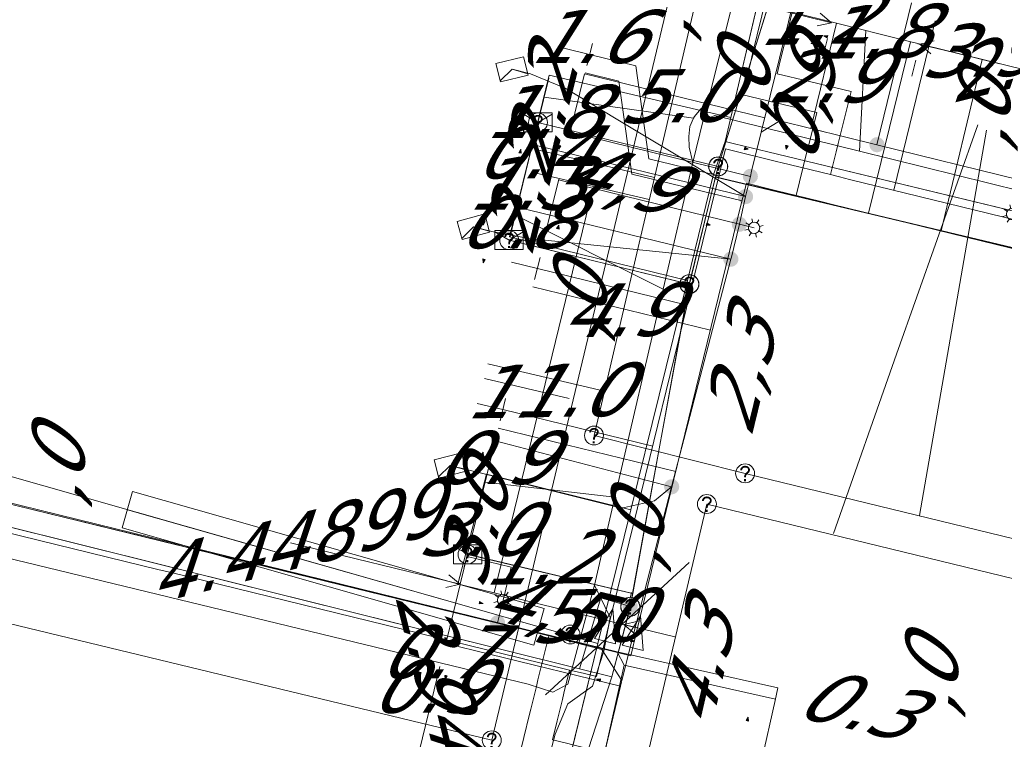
# Model space of a CAD drawing. Header units: metres. Extents: x 124576 to 133557, y 395865 to 402386.
# Tile 62 of 256: x 126154 to 126180, y 398089 to 398108. Entities that reach past the tile are written whole.
import ezdxf
from ezdxf.enums import TextEntityAlignment as Align

# ---------------------------------------------------------------- set-up
doc = ezdxf.new("R2010")
doc.units = ezdxf.units.M
doc.header["$MEASUREMENT"] = 0
for name, color, linetype, lineweight, true_color in [('LG_Datatransport', 3, 'Continuous', 13, 0x00ff00), ('LG_Datatransport_KPN_BV', 3, 'Continuous', 13, 0x00ff00), ('LG_Datatransport_Reggefiber_Operator_BV', 3, 'Continuous', 13, 0x00ff00), ('LG_Datatransport_Ziggo_BV', 3, 'Continuous', 13, 0x00ff00), ('LG_Laag_Spanning_Enexis_Netbeheer_BV', 7, 'Continuous', 13, 0x960000), ('LG_Midden_Spanning_Enexis_Netbeheer_BV', 7, 'Continuous', 13, 0xd20000), ('LG_Riool_Vrij_Verval_Gemeente_Tilburg_Ruimtelijke_Uitvoering', 7, 'Continuous', 13, 0xca00a0), ('LG_unet-4_Brabant_Water', 5, 'Continuous', 13, 0x0000ff), ('LG_warmte', 7, 'Continuous', 13, 0x008080), ('LG_warmte_Ennatuurlijk_BV', 7, 'Continuous', 13, 0x008080), ('MV_Datatransport_lijn', 3, 'Continuous', 0, 0x00ff00), ('MV_warmte_lijn', 7, 'Continuous', 0, 0x008080)]:
    doc.layers.add(name, color=color, linetype=linetype, lineweight=lineweight, true_color=true_color)
for name, color, linetype, lineweight in [('LG_Datatransport_P_KPN_BV', 7, 'Continuous', 0), ('LG_Datatransport_P_Reggefiber_Operator_BV', 7, 'Continuous', 0), ('LG_Datatransport_P_Ziggo_BV', 7, 'Continuous', 0), ('LG_Laag_Spanning_P_Enexis_Netbeheer_BV', 7, 'Continuous', 0), ('LG_Riool_Vrij_Verval_P_Gemeente_Tilburg_Ruimtelijke_Uitvoering', 7, 'Continuous', 0), ('MV_Datatransport', 7, 'Continuous', 0), ('MV_Laag_Spanning', 7, 'Continuous', 0), ('MV_Laag_Spanning_lijn', 7, 'Continuous', 0), ('MV_Laag_Spanning_pijl', 7, 'Continuous', 0), ('MV_Midden_Spanning', 7, 'Continuous', 0), ('MV_Midden_Spanning_lijn', 7, 'Continuous', 0), ('MV_Midden_Spanning_pijl', 7, 'Continuous', 0), ('MV_unet-4', 7, 'Continuous', 0), ('MV_warmte', 7, 'Continuous', 0)]:
    doc.layers.add(name, color=color, linetype=linetype, lineweight=lineweight)
doc.styles.add('Klic_Annotatie', font='verdanai.ttf', dxfattribs={"oblique": 20, "height": 1.4})

# ---------------------------------------------------------------- blocks, each defined once
blk = doc.blocks.new('Onbekend_5')
at = {"layer": 'LG_Datatransport_P_Ziggo_BV'}
blk.add_hatch(color=256, dxfattribs=at).paths.add_polyline_path([(-0.25, -1.07, -0.262633), (0.23, 0.15), (0.59, 0.47, 0.379827), (0.7, 1.26), (0.69, 1.26, 0.228508), (-0.03, 1.53), (-0.03, 1.52, 0.459053), (-0.82, 0.79), (-1.29, 0.85, -0.414214), (-0.08, 2, -0.243799), (1.09, 1.52, -0.379827), (0.9, 0.11), (0.54, -0.2, 0.262633), (0.23, -1.08), (-0.17, -1.07)])
blk.add_circle((0, 0), 2.5, dxfattribs=at)
at = {"layer": 'LG_Datatransport_P_Ziggo_BV', "extrusion": (0, 0, -1)}
blk.add_solid([(0.34, -2.06), (-0.21, -2.06), (0.34, -1.51), (-0.21, -1.51)], dxfattribs=at)
blk = doc.blocks.new('Onbekend_11')
at = {"layer": 'LG_Datatransport_P_Reggefiber_Operator_BV'}
blk.add_hatch(color=256, dxfattribs=at).paths.add_polyline_path([(-0.25, -1.07, -0.262633), (0.23, 0.15), (0.59, 0.47, 0.379827), (0.7, 1.26), (0.69, 1.26, 0.228508), (-0.03, 1.53), (-0.03, 1.52, 0.459053), (-0.82, 0.79), (-1.29, 0.85, -0.414214), (-0.08, 2, -0.243799), (1.09, 1.52, -0.379827), (0.9, 0.11), (0.54, -0.2, 0.262633), (0.23, -1.08), (-0.17, -1.07)])
blk.add_circle((0, 0), 2.5, dxfattribs=at)
at = {"layer": 'LG_Datatransport_P_Reggefiber_Operator_BV', "extrusion": (0, 0, -1)}
blk.add_solid([(0.34, -2.06), (-0.21, -2.06), (0.34, -1.51), (-0.21, -1.51)], dxfattribs=at)
blk = doc.blocks.new('Mof')
at = {"layer": 'LG_Laag_Spanning_P_Enexis_Netbeheer_BV'}
h = blk.add_hatch(color=256, dxfattribs=at)
edge = h.paths.add_edge_path()
edge.add_arc((0, 0), 2, 0, 360)
blk = doc.blocks.new('DeliveryPoint')
at = {"layer": 'LG_Laag_Spanning_P_Enexis_Netbeheer_BV', "flags": 128}
blk.add_lwpolyline([(-3.75, -2.5), (3.75, -2.5), (3.75, 2.5), (-3.75, 2.5), (-3.75, -2.5)], close=True, dxfattribs=at)
blk.add_lwpolyline([(-3.75, 2.5), (-3.75, 2.16), (0, 0), (3.75, 2.16)], dxfattribs=at)
blk = doc.blocks.new('Streetlight')
at = {"layer": 'LG_Laag_Spanning_P_Enexis_Netbeheer_BV'}
for p, q in [((-1.77, 1.77), (-1.06, 1.06)), ((0, 2.5), (0, 1.5)), ((1.77, 1.77), (1.06, 1.06)), ((-1.06, -1.06), (-1.77, -1.77)), ((0, -1.5), (0, -2.5)), ((1.06, -1.06), (1.77, -1.77))]:
    blk.add_line(p, q, dxfattribs=at)
at = {"layer": 'LG_Laag_Spanning_P_Enexis_Netbeheer_BV', "flags": 128}
for points in [[(-2.5, 0), (-1.5, 0)], [(1.5, 0), (2.5, 0)]]:
    blk.add_lwpolyline(points, dxfattribs=at)
at = {"layer": 'LG_Laag_Spanning_P_Enexis_Netbeheer_BV'}
blk.add_circle((0, 0), 1.5, dxfattribs=at)
blk = doc.blocks.new('m_pijl')
at = {"layer": 'MV_Laag_Spanning_pijl'}
blk.add_hatch(color=7, dxfattribs=at).paths.add_polyline_path([(-1, -0.33), (-1, 0), (-1, 0.33), (0, 0)])
at = {"layer": 'MV_Laag_Spanning_pijl', "flags": 128}
blk.add_lwpolyline([(-1, 0), (-1, 0.33), (0, 0), (-1, -0.33), (-1, 0)], close=True, dxfattribs=at)
blk = doc.blocks.new('m_pijl_1')
at = {"layer": 'MV_Midden_Spanning_pijl'}
blk.add_hatch(color=7, dxfattribs=at).paths.add_polyline_path([(-1, -0.33), (-1, 0), (-1, 0.33), (0, 0)])
at = {"layer": 'MV_Midden_Spanning_pijl', "flags": 128}
blk.add_lwpolyline([(-1, 0), (-1, 0.33), (0, 0), (-1, -0.33), (-1, 0)], close=True, dxfattribs=at)
blk = doc.blocks.new('Onbekend_2')
at = {"layer": 'LG_Riool_Vrij_Verval_P_Gemeente_Tilburg_Ruimtelijke_Uitvoering'}
blk.add_hatch(color=256, dxfattribs=at).paths.add_polyline_path([(-0.25, -1.07, -0.262633), (0.23, 0.15), (0.59, 0.47, 0.379827), (0.7, 1.26), (0.69, 1.26, 0.228508), (-0.03, 1.53), (-0.03, 1.52, 0.459053), (-0.82, 0.79), (-1.29, 0.85, -0.414214), (-0.08, 2, -0.243799), (1.09, 1.52, -0.379827), (0.9, 0.11), (0.54, -0.2, 0.262633), (0.23, -1.08), (-0.17, -1.07)])
blk.add_circle((0, 0), 2.5, dxfattribs=at)
at = {"layer": 'LG_Riool_Vrij_Verval_P_Gemeente_Tilburg_Ruimtelijke_Uitvoering', "extrusion": (0, 0, -1)}
blk.add_solid([(0.34, -2.06), (-0.21, -2.06), (0.34, -1.51), (-0.21, -1.51)], dxfattribs=at)
blk = doc.blocks.new('Onbekend_3')
at = {"layer": 'LG_Datatransport_P_KPN_BV'}
blk.add_hatch(color=256, dxfattribs=at).paths.add_polyline_path([(-0.25, -1.07, -0.262633), (0.23, 0.15), (0.59, 0.47, 0.379827), (0.7, 1.26), (0.69, 1.26, 0.228508), (-0.03, 1.53), (-0.03, 1.52, 0.459053), (-0.82, 0.79), (-1.29, 0.85, -0.414214), (-0.08, 2, -0.243799), (1.09, 1.52, -0.379827), (0.9, 0.11), (0.54, -0.2, 0.262633), (0.23, -1.08), (-0.17, -1.07)])
blk.add_circle((0, 0), 2.5, dxfattribs=at)
at = {"layer": 'LG_Datatransport_P_KPN_BV', "extrusion": (0, 0, -1)}
blk.add_solid([(0.34, -2.06), (-0.21, -2.06), (0.34, -1.51), (-0.21, -1.51)], dxfattribs=at)
blk = doc.blocks.new('Mof_2')
at = {"layer": 'LG_Datatransport_P_KPN_BV'}
h = blk.add_hatch(color=256, dxfattribs=at)
edge = h.paths.add_edge_path()
edge.add_arc((0, 0), 2, 0, 360)
blk = doc.blocks.new('PuntVanLevering_1')
at = {"layer": 'LG_Datatransport_P_KPN_BV', "flags": 128}
blk.add_lwpolyline([(-3.75, -2.5), (3.75, -2.5), (3.75, 2.5), (-3.75, 2.5), (-3.75, -2.5)], close=True, dxfattribs=at)
blk.add_lwpolyline([(-3.75, 2.5), (-3.75, 2.16), (0, 0), (3.75, 2.16)], dxfattribs=at)

msp = doc.modelspace()

# ---------------------------------------------------------------- linework, layer by layer
at = {"layer": 'LG_Datatransport', "flags": 128}
msp.add_lwpolyline([(126156.472, 398094.999), (126167.341, 398091.906), (126167.615, 398092.868), (126156.746, 398095.961), (126156.472, 398094.999)], dxfattribs=at)
at = {"layer": 'LG_Datatransport_KPN_BV'}
for p, q in [((126172.21, 398104.55), (126174.13, 398110.75)), ((126172.21, 398104.55), (126167.45, 398105.71)), ((126172.14, 398104.27), (126172.21, 398104.55)), ((126171.45, 398101.44), (126172.14, 398104.27)), ((126172.14, 398104.27), (126201.2, 398097.34)), ((126120.53, 398103.23), (126168.55, 398091.28)), ((126171.45, 398101.44), (126166.69, 398102.6)), ((126169.95, 398093.27), (126171.45, 398101.44)), ((126169.95, 398093.27), (126165.59, 398094.3)), ((126169.89, 398092.92), (126169.95, 398093.27)), ((126169.4, 398091.07), (126169.89, 398092.92)), ((126169.4, 398091.07), (126167.77, 398086.01)), ((126168.55, 398091.28), (126169.4, 398091.07))]:
    msp.add_line(p, q, dxfattribs=at)
at = {"layer": 'LG_Datatransport_KPN_BV', "flags": 128}
msp.add_lwpolyline([(126168.55, 398091.28), (126169.11, 398093.15), (126169.89, 398092.92)], dxfattribs=at)
at = {"layer": 'LG_Datatransport_Reggefiber_Operator_BV'}
for p, q in [((126172.206, 398104.547), (126174.131, 398110.752)), ((126178.096, 398102.847), (126179.175, 398107.376)), ((126167.443, 398105.712), (126172.206, 398104.547)), ((126172.137, 398104.266), (126172.206, 398104.547)), ((126171.446, 398101.439), (126172.137, 398104.266)), ((126172.137, 398104.266), (126178.096, 398102.847)), ((126178.096, 398102.847), (126179.263, 398102.569)), ((126166.7, 398102.6), (126171.446, 398101.439)), ((126179.263, 398102.569), (126181.509, 398102.033)), ((126169.951, 398093.269), (126171.446, 398101.439)), ((126165.591, 398094.304), (126169.951, 398093.269)), ((126169.886, 398092.916), (126169.951, 398093.269)), ((126169.397, 398091.065), (126169.886, 398092.916)), ((126167.765, 398086.015), (126169.397, 398091.065))]:
    msp.add_line(p, q, dxfattribs=at)
at = {"layer": 'LG_Datatransport_Reggefiber_Operator_BV', "flags": 128}
msp.add_lwpolyline([(126120.531, 398103.233), (126168.548, 398091.276), (126169.397, 398091.065)], dxfattribs=at)
at = {"layer": 'LG_Datatransport_Ziggo_BV'}
for p, q in [((126174.158, 398112.748), (126172.542, 398105.842)), ((126167.749, 398106.963), (126172.542, 398105.842)), ((126172.499, 398105.66), (126172.393, 398105.209)), ((126172.542, 398105.842), (126172.499, 398105.66)), ((126172.643, 398105.149), (126172.393, 398105.209)), ((126173.523, 398104.936), (126172.643, 398105.149)), ((126181.542, 398102.998), (126173.523, 398104.936)), ((126166.702, 398102.689), (126171.395, 398101.533)), ((126171.395, 398101.533), (126169.904, 398095.481)), ((126166.089, 398096.421), (126169.904, 398095.481)), ((126167.478, 398092.387), (126156.609, 398095.48)), ((126169.904, 398095.481), (126169.033, 398091.945)), ((126168.341, 398092.142), (126168.307, 398092.184)), ((126168.341, 398092.142), (126169.033, 398091.945)), ((126169.033, 398091.945), (126167.189, 398084.431))]:
    msp.add_line(p, q, dxfattribs=at)
at = {"layer": 'LG_Datatransport_Ziggo_BV', "flags": 128}
for points in [[(126168.307, 398092.184), (126168.341, 398092.142), (126153.065, 398096.488), (126143.413, 398098.425), (126121.095, 398103.755), (126136.778, 398168.45), (126247.83, 398141.3)], [(126129.082, 398136.759), (126127.803, 398131.497), (126126.52, 398126.225), (126125.248, 398120.994), (126123.965, 398115.714), (126122.722, 398110.534), (126121.456, 398105.258), (126121.095, 398103.755), (126143.413, 398098.425), (126153.065, 398096.488), (126168.341, 398092.142), (126168.307, 398092.184)], [(126172.276, 398125.45), (126176.832, 398124.336), (126176.713, 398123.664), (126175.092, 398116.741), (126174.158, 398112.748), (126172.542, 398105.842), (126172.499, 398105.66), (126172.393, 398105.209), (126172.079, 398104.308), (126171.395, 398101.533), (126169.904, 398095.481), (126169.033, 398091.945), (126168.341, 398092.142), (126168.307, 398092.184)], [(126170.411, 398117.836), (126175.092, 398116.741), (126174.158, 398112.748), (126172.542, 398105.842), (126172.499, 398105.66), (126172.393, 398105.209), (126172.079, 398104.308), (126171.395, 398101.533), (126169.904, 398095.481), (126169.033, 398091.945), (126168.341, 398092.142), (126168.307, 398092.184)], [(126169.436, 398113.853), (126174.158, 398112.748), (126172.542, 398105.842), (126172.499, 398105.66), (126172.393, 398105.209), (126172.079, 398104.308), (126171.395, 398101.533), (126169.904, 398095.481), (126169.033, 398091.945), (126168.341, 398092.142), (126168.307, 398092.184)], [(126167.749, 398106.963), (126172.542, 398105.842), (126172.499, 398105.66), (126172.393, 398105.209), (126172.079, 398104.308), (126171.395, 398101.533), (126169.904, 398095.481), (126169.033, 398091.945), (126168.341, 398092.142), (126168.307, 398092.184)], [(126206.823, 398097.78), (126206.62, 398096.938), (126199.039, 398098.771), (126195.15, 398099.711), (126187.18, 398101.636), (126181.542, 398102.998), (126173.523, 398104.936), (126172.643, 398105.149), (126172.393, 398105.209), (126172.079, 398104.308), (126171.395, 398101.533), (126169.904, 398095.481), (126169.033, 398091.945), (126168.341, 398092.142), (126168.307, 398092.184)], [(126211.097, 398096.735), (126210.896, 398095.905), (126206.62, 398096.938), (126199.039, 398098.771), (126195.15, 398099.711), (126187.18, 398101.636), (126181.542, 398102.998), (126173.523, 398104.936), (126172.643, 398105.149), (126172.393, 398105.209), (126172.079, 398104.308), (126171.395, 398101.533), (126169.904, 398095.481), (126169.033, 398091.945), (126168.341, 398092.142), (126168.307, 398092.184)], [(126187.396, 398102.53), (126187.18, 398101.636), (126181.542, 398102.998), (126173.523, 398104.936), (126172.643, 398105.149), (126172.393, 398105.209), (126172.079, 398104.308), (126171.395, 398101.533), (126169.904, 398095.481), (126169.033, 398091.945), (126168.341, 398092.142), (126168.307, 398092.184)], [(126210.896, 398095.905), (126206.62, 398096.938), (126199.039, 398098.771), (126195.15, 398099.711), (126187.18, 398101.636), (126181.542, 398102.998), (126173.523, 398104.936), (126172.643, 398105.149), (126172.393, 398105.209), (126172.079, 398104.308), (126171.395, 398101.533), (126169.904, 398095.481), (126169.033, 398091.945), (126168.341, 398092.142), (126168.307, 398092.184)], [(126210.896, 398095.905), (126206.62, 398096.938), (126199.039, 398098.771), (126195.15, 398099.711), (126187.18, 398101.636), (126181.542, 398102.998), (126173.523, 398104.936), (126172.643, 398105.149), (126172.393, 398105.209), (126172.079, 398104.308), (126171.395, 398101.533), (126169.904, 398095.481), (126169.033, 398091.945), (126168.341, 398092.142), (126168.307, 398092.184)], [(126181.762, 398103.907), (126181.542, 398102.998), (126173.523, 398104.936), (126172.643, 398105.149), (126172.393, 398105.209), (126172.079, 398104.308), (126171.395, 398101.533), (126169.904, 398095.481), (126169.033, 398091.945), (126168.341, 398092.142), (126168.307, 398092.184)], [(126218.48, 398094.93), (126217.39, 398090.601), (126213.371, 398091.613), (126213.198, 398091.656), (126213.251, 398091.907), (126213.92, 398095.056), (126213.944, 398095.169), (126213.776, 398095.209), (126210.896, 398095.905), (126206.62, 398096.938), (126199.039, 398098.771), (126195.15, 398099.711), (126187.18, 398101.636), (126181.542, 398102.998), (126173.523, 398104.936), (126172.643, 398105.149), (126172.393, 398105.209), (126172.079, 398104.308), (126171.395, 398101.533), (126169.904, 398095.481), (126169.033, 398091.945), (126168.341, 398092.142), (126168.307, 398092.184)], [(126210.896, 398095.905), (126206.62, 398096.938), (126199.039, 398098.771), (126195.15, 398099.711), (126187.18, 398101.636), (126181.542, 398102.998), (126173.523, 398104.936), (126172.643, 398105.149), (126172.393, 398105.209), (126172.079, 398104.308), (126171.395, 398101.533), (126169.904, 398095.481), (126169.033, 398091.945), (126168.341, 398092.142), (126168.307, 398092.184)], [(126199.247, 398099.632), (126199.039, 398098.771), (126195.15, 398099.711), (126187.18, 398101.636), (126181.542, 398102.998), (126173.523, 398104.936), (126172.643, 398105.149), (126172.393, 398105.209), (126172.079, 398104.308), (126171.395, 398101.533), (126169.904, 398095.481), (126169.033, 398091.945), (126168.341, 398092.142), (126168.307, 398092.184)], [(126195.361, 398100.582), (126195.15, 398099.711), (126187.18, 398101.636), (126181.542, 398102.998), (126173.523, 398104.936), (126172.643, 398105.149), (126172.393, 398105.209), (126172.079, 398104.308), (126171.395, 398101.533), (126169.904, 398095.481), (126169.033, 398091.945), (126168.341, 398092.142), (126168.307, 398092.184)], [(126225.827, 398090.561), (126225.338, 398088.604), (126217.39, 398090.601), (126213.371, 398091.613), (126213.198, 398091.656), (126213.251, 398091.907), (126213.92, 398095.056), (126213.944, 398095.169), (126213.776, 398095.209), (126210.896, 398095.905), (126206.62, 398096.938), (126199.039, 398098.771), (126195.15, 398099.711), (126187.18, 398101.636), (126181.542, 398102.998), (126173.523, 398104.936), (126172.643, 398105.149), (126172.393, 398105.209), (126172.079, 398104.308), (126171.395, 398101.533), (126169.904, 398095.481), (126169.033, 398091.945), (126168.341, 398092.142), (126168.307, 398092.184)], [(126172.393, 398105.209), (126172.079, 398104.308), (126171.395, 398101.533)], [(126121.095, 398103.755), (126143.413, 398098.425), (126153.065, 398096.488), (126168.341, 398092.142)], [(126166.702, 398102.689), (126171.395, 398101.533), (126169.904, 398095.481), (126169.033, 398091.945), (126168.341, 398092.142), (126168.307, 398092.184)], [(126166.089, 398096.421), (126169.904, 398095.481), (126169.033, 398091.945), (126168.341, 398092.142), (126168.307, 398092.184)], [(126168.307, 398092.184), (126168.341, 398092.142), (126169.033, 398091.945), (126167.189, 398084.431), (126165.829, 398078.922), (126164.876, 398074.931), (126164.516, 398073.172), (126163.093, 398068.274), (126162.022, 398064.235), (126161.86, 398063.616), (126160.474, 398058.335), (126160.391, 398058.025), (126156.089, 398059.173)], [(126168.307, 398092.184), (126168.341, 398092.142), (126169.033, 398091.945), (126167.189, 398084.431), (126165.829, 398078.922), (126164.876, 398074.931), (126164.516, 398073.172), (126163.093, 398068.274), (126162.022, 398064.235), (126157.565, 398065.404)], [(126158.589, 398069.581), (126163.093, 398068.274), (126164.516, 398073.172), (126164.876, 398074.931), (126165.829, 398078.922), (126167.189, 398084.431), (126169.033, 398091.945), (126168.341, 398092.142), (126168.307, 398092.184)], [(126160.143, 398075.901), (126164.876, 398074.931), (126165.829, 398078.922), (126167.189, 398084.431), (126169.033, 398091.945), (126168.341, 398092.142), (126168.307, 398092.184)], [(126161.184, 398080.074), (126165.829, 398078.922), (126167.189, 398084.431), (126169.033, 398091.945), (126168.341, 398092.142), (126168.307, 398092.184)], [(126163.388, 398085.359), (126167.189, 398084.431), (126169.033, 398091.945), (126168.341, 398092.142), (126168.307, 398092.184)], [(126168.307, 398092.184), (126168.341, 398092.142), (126169.033, 398091.945), (126167.189, 398084.431), (126165.829, 398078.922), (126164.876, 398074.931), (126164.516, 398073.172), (126164.804, 398073.105), (126173.761, 398071.012), (126173.639, 398070.341)], [(126168.307, 398092.184), (126168.341, 398092.142), (126169.033, 398091.945), (126167.189, 398084.431), (126165.829, 398078.922), (126164.876, 398074.931), (126164.516, 398073.172), (126164.804, 398073.105), (126173.761, 398071.012), (126179.031, 398069.781), (126185.564, 398068.24), (126192.486, 398066.517), (126199.134, 398064.862), (126198.992, 398064.142)], [(126168.307, 398092.184), (126168.341, 398092.142), (126169.033, 398091.945), (126167.189, 398084.431), (126165.829, 398078.922), (126164.876, 398074.931), (126164.516, 398073.172), (126164.804, 398073.105), (126173.761, 398071.012), (126179.031, 398069.781), (126185.564, 398068.24), (126185.393, 398067.466)], [(126168.307, 398092.184), (126168.341, 398092.142), (126169.033, 398091.945), (126167.189, 398084.431), (126165.829, 398078.922), (126164.876, 398074.931), (126164.516, 398073.172), (126164.804, 398073.105), (126173.761, 398071.012), (126179.031, 398069.781), (126185.564, 398068.24), (126192.486, 398066.517), (126199.134, 398064.862), (126203.028, 398063.893), (126205.77, 398063.21), (126205.879, 398063.183), (126205.939, 398063.367), (126207.323, 398067.632), (126207.345, 398067.699), (126207.506, 398067.662), (126210.959, 398066.863), (126209.677, 398061.529)], [(126168.307, 398092.184), (126168.341, 398092.142), (126169.033, 398091.945), (126167.189, 398084.431), (126165.829, 398078.922), (126164.876, 398074.931), (126164.516, 398073.172), (126164.804, 398073.105), (126173.761, 398071.012), (126179.031, 398069.781), (126185.564, 398068.24), (126192.486, 398066.517), (126199.134, 398064.862), (126203.028, 398063.893), (126202.878, 398063.192)], [(126168.307, 398092.184), (126168.341, 398092.142), (126169.033, 398091.945), (126167.189, 398084.431), (126165.829, 398078.922), (126164.876, 398074.931), (126164.516, 398073.172), (126164.804, 398073.105), (126173.761, 398071.012), (126179.031, 398069.781), (126185.564, 398068.24), (126192.486, 398066.517), (126199.134, 398064.862), (126203.028, 398063.893), (126205.77, 398063.21), (126205.879, 398063.183), (126205.939, 398063.367), (126207.323, 398067.632), (126207.345, 398067.699), (126207.506, 398067.662), (126210.959, 398066.863), (126222.102, 398064.285), (126221.507, 398061.715)], [(126168.307, 398092.184), (126168.341, 398092.142), (126169.033, 398091.945), (126167.189, 398084.431), (126165.829, 398078.922), (126164.876, 398074.931), (126164.516, 398073.172), (126164.804, 398073.105), (126173.761, 398071.012), (126179.031, 398069.781), (126185.564, 398068.24), (126192.486, 398066.517), (126199.134, 398064.862), (126203.028, 398063.893), (126205.77, 398063.21), (126205.879, 398063.183), (126205.939, 398063.367), (126207.323, 398067.632), (126207.345, 398067.699), (126207.506, 398067.662), (126210.959, 398066.863), (126222.102, 398064.285), (126229.116, 398062.662), (126230.311, 398062.386)], [(126168.307, 398092.184), (126168.341, 398092.142), (126169.033, 398091.945), (126167.189, 398084.431), (126165.829, 398078.922), (126164.876, 398074.931), (126164.516, 398073.172), (126164.804, 398073.105), (126173.761, 398071.012), (126179.031, 398069.781), (126185.564, 398068.24), (126192.486, 398066.517), (126199.134, 398064.862), (126203.028, 398063.893), (126205.77, 398063.21), (126205.879, 398063.183), (126205.939, 398063.367), (126207.323, 398067.632), (126207.345, 398067.699), (126207.506, 398067.662), (126210.959, 398066.863), (126222.102, 398064.285), (126229.116, 398062.662), (126228.506, 398060.024)], [(126168.307, 398092.184), (126168.341, 398092.142), (126169.033, 398091.945), (126167.189, 398084.431), (126165.829, 398078.922), (126164.876, 398074.931), (126164.516, 398073.172), (126164.804, 398073.105), (126173.761, 398071.012), (126179.031, 398069.781), (126178.885, 398069.058)], [(126168.307, 398092.184), (126168.341, 398092.142), (126169.033, 398091.945), (126167.189, 398084.431), (126165.829, 398078.922), (126164.876, 398074.931), (126164.516, 398073.172), (126164.804, 398073.105), (126173.761, 398071.012), (126179.031, 398069.781), (126185.564, 398068.24), (126192.486, 398066.517), (126192.29, 398065.781)]]:
    msp.add_lwpolyline(points, dxfattribs=at)
at = {"layer": 'LG_Laag_Spanning_Enexis_Netbeheer_BV'}
for p, q in [((126176.402, 398105.122), (126177.317, 398108.867)), ((126172.768, 398103.02), (126173.156, 398102.925)), ((126166.384, 398092.491), (126166.531, 398093.091))]:
    msp.add_line(p, q, dxfattribs=at)
at = {"layer": 'LG_Laag_Spanning_Enexis_Netbeheer_BV', "flags": 128}
for points in [[(126173.058, 398104.286), (126173.091, 398104.421), (126173.346, 398105.455), (126175.03, 398112.289), (126176.06, 398116.472), (126177.022, 398120.376), (126177.787, 398123.48), (126177.817, 398123.602)], [(126173.058, 398104.286), (126173.091, 398104.421), (126173.346, 398105.455), (126175.03, 398112.289), (126176.06, 398116.472), (126177.022, 398120.376), (126177.787, 398123.48), (126177.817, 398123.602)], [(126173.346, 398105.455), (126175.03, 398112.289), (126176.06, 398116.472), (126177.022, 398120.376), (126177.787, 398123.48), (126177.817, 398123.602)], [(126172.931, 398103.751), (126168.164, 398106.618), (126167.25, 398106.995), (126166.765, 398107.113)], [(126210.098, 398096.831), (126207.98, 398097.351), (126205.922, 398097.857), (126195.031, 398100.532), (126193.99, 398100.788), (126193.334, 398100.95), (126190.809, 398101.572), (126181.801, 398103.792), (126180.189, 398104.189), (126176.402, 398105.122), (126173.839, 398105.753), (126173.346, 398105.455), (126173.091, 398104.421), (126173.058, 398104.286)], [(126210.098, 398096.831), (126207.98, 398097.351), (126205.922, 398097.857), (126195.031, 398100.532), (126193.99, 398100.788), (126193.334, 398100.95), (126190.809, 398101.572), (126181.801, 398103.792), (126180.189, 398104.189), (126176.402, 398105.122), (126173.839, 398105.753), (126173.346, 398105.455), (126173.091, 398104.421), (126173.058, 398104.286)], [(126210.098, 398096.831), (126207.98, 398097.351), (126205.922, 398097.857), (126195.031, 398100.532), (126193.99, 398100.788), (126193.334, 398100.95), (126190.809, 398101.572), (126181.801, 398103.792), (126180.189, 398104.189), (126176.402, 398105.122), (126173.839, 398105.753), (126173.346, 398105.455)], [(126173.058, 398104.286), (126173.091, 398104.421), (126173.346, 398105.455)], [(126170.151, 398077.749), (126170.267, 398078.235), (126170.164, 398078.88), (126169.633, 398079.263), (126168.202, 398079.598), (126168.088, 398079.628), (126167.137, 398080.363), (126167.174, 398080.518), (126168.357, 398085.484), (126169.629, 398090.823), (126169.654, 398090.93), (126169.663, 398090.969), (126169.969, 398092.196), (126170.98, 398096.087), (126172.542, 398102.098), (126172.548, 398102.119), (126172.768, 398103.02), (126172.823, 398103.269), (126172.931, 398103.751), (126173.058, 398104.286)], [(126170.151, 398077.749), (126170.267, 398078.235), (126170.164, 398078.88), (126169.633, 398079.263), (126168.202, 398079.598), (126168.088, 398079.628), (126167.137, 398080.363), (126167.174, 398080.518), (126168.357, 398085.484), (126169.629, 398090.823), (126169.654, 398090.93), (126169.663, 398090.969), (126169.969, 398092.196), (126170.98, 398096.087), (126172.542, 398102.098), (126172.548, 398102.119), (126172.768, 398103.02), (126172.823, 398103.269), (126172.931, 398103.751), (126173.058, 398104.286)], [(126169.663, 398090.969), (126169.969, 398092.196), (126170.98, 398096.087), (126172.542, 398102.098), (126172.548, 398102.119), (126172.768, 398103.02), (126172.823, 398103.269), (126172.931, 398103.751), (126173.058, 398104.286)], [(126170.151, 398077.749), (126170.267, 398078.235), (126170.164, 398078.88), (126169.633, 398079.263), (126168.202, 398079.598), (126168.088, 398079.628), (126167.137, 398080.363), (126167.174, 398080.518), (126168.357, 398085.484), (126169.629, 398090.823), (126169.654, 398090.93), (126169.663, 398090.969), (126169.139, 398091.785), (126166.683, 398092.418), (126166.384, 398092.491), (126144.621, 398097.796), (126124.631, 398102.669), (126123.377, 398103.089), (126122.786, 398103.287), (126122.31, 398103.375), (126122.253, 398103.378), (126122.196, 398103.38), (126121.992, 398103.275), (126121.848, 398103.052)], [(126170.151, 398077.749), (126170.267, 398078.235), (126170.164, 398078.88), (126169.633, 398079.263), (126168.202, 398079.598), (126168.088, 398079.628), (126167.137, 398080.363), (126167.174, 398080.518), (126168.357, 398085.484), (126169.629, 398090.823), (126169.654, 398090.93), (126169.663, 398090.969), (126169.139, 398091.785), (126166.683, 398092.418), (126166.384, 398092.491), (126144.621, 398097.796), (126124.631, 398102.669), (126123.377, 398103.089), (126122.786, 398103.287), (126122.31, 398103.375), (126122.253, 398103.378), (126122.196, 398103.38), (126121.992, 398103.275), (126121.848, 398103.052)], [(126172.542, 398102.098), (126167.211, 398102.648), (126166.23, 398102.826), (126165.747, 398102.953)], [(126124.631, 398102.669), (126145.657, 398097.544), (126149.608, 398096.58), (126166.683, 398092.418)], [(126124.631, 398102.669), (126145.657, 398097.544), (126149.608, 398096.58), (126166.683, 398092.418)], [(126124.631, 398102.669), (126144.621, 398097.796), (126166.384, 398092.491), (126166.683, 398092.418)], [(126144.621, 398097.796), (126166.384, 398092.491), (126166.683, 398092.418), (126169.139, 398091.785), (126169.663, 398090.969), (126169.654, 398090.93), (126169.629, 398090.823), (126168.357, 398085.484), (126167.174, 398080.518), (126167.137, 398080.363), (126168.088, 398079.628), (126168.202, 398079.598), (126169.633, 398079.263), (126170.164, 398078.88), (126170.267, 398078.235), (126170.151, 398077.749)], [(126170.98, 398096.087), (126170.53, 398095.715), (126169.659, 398095.518), (126166.102, 398096.407), (126165.132, 398096.65)], [(126166.683, 398092.418), (126169.139, 398091.785), (126169.663, 398090.969)], [(126169.629, 398090.823), (126168.716, 398086.991), (126168.715, 398086.988), (126168.714, 398086.983), (126167.174, 398080.518)], [(126169.629, 398090.823), (126168.716, 398086.991), (126168.715, 398086.988), (126168.714, 398086.983), (126167.174, 398080.518)], [(126169.629, 398090.823), (126168.357, 398085.484), (126167.174, 398080.518)], [(126169.663, 398090.969), (126169.654, 398090.93), (126169.629, 398090.823)]]:
    msp.add_lwpolyline(points, dxfattribs=at)
at = {"layer": 'LG_Midden_Spanning_Enexis_Netbeheer_BV'}
msp.add_line((126167.315, 398080.499), (126169.723, 398091.377), dxfattribs=at)
at = {"layer": 'LG_Midden_Spanning_Enexis_Netbeheer_BV', "flags": 128}
for points in [[(126169.359, 398077.938), (126169.5, 398078.639), (126168.959, 398079.489), (126167.756, 398079.779), (126167.315, 398080.499), (126169.723, 398091.377), (126169.545, 398091.727), (126166.737, 398092.416), (126145.796, 398097.555), (126144.435, 398097.885), (126124.439, 398102.682), (126120.829, 398103.548), (126120.314, 398104.391), (126135.809, 398167.781), (126136.655, 398168.296), (126152.871, 398164.356)], [(126169.359, 398077.938), (126169.5, 398078.639), (126168.959, 398079.489), (126167.756, 398079.779), (126167.315, 398080.499), (126169.723, 398091.377), (126169.545, 398091.727), (126166.737, 398092.416), (126145.796, 398097.555), (126144.435, 398097.885), (126124.439, 398102.682), (126120.829, 398103.548), (126120.314, 398104.391), (126135.809, 398167.781), (126136.655, 398168.296), (126152.871, 398164.356)], [(126124.439, 398102.682), (126144.435, 398097.885), (126145.796, 398097.555), (126166.737, 398092.416)], [(126124.439, 398102.682), (126144.435, 398097.885), (126145.796, 398097.555), (126166.737, 398092.416)], [(126124.439, 398102.682), (126144.435, 398097.885), (126145.796, 398097.555), (126166.737, 398092.416)], [(126166.737, 398092.416), (126145.796, 398097.555), (126144.435, 398097.885), (126124.439, 398102.682)], [(126169.723, 398091.377), (126169.545, 398091.727), (126166.737, 398092.416)], [(126167.315, 398080.499), (126168.723, 398086.86), (126168.823, 398087.313), (126169.723, 398091.377)], [(126167.315, 398080.499), (126168.723, 398086.86), (126168.823, 398087.313), (126169.723, 398091.377)], [(126167.315, 398080.499), (126168.723, 398086.86), (126168.823, 398087.313), (126169.723, 398091.377)]]:
    msp.add_lwpolyline(points, dxfattribs=at)
at = {"layer": 'LG_Riool_Vrij_Verval_Gemeente_Tilburg_Ruimtelijke_Uitvoering'}
for p, q in [((126175.44, 398125.22), (126168.93, 398097.44)), ((126174.73, 398124.97), (126166.23, 398089.39)), ((126179.295, 398105.509), (126177.521, 398095.324)), ((126167.473, 398104.974), (126170.527, 398104.259)), ((126167.334, 398104.391), (126170.39, 398103.675)), ((126114.59, 398101.9), (126166.23, 398089.39)), ((126166.128, 398099.333), (126169.204, 398098.612)), ((126166.035, 398098.943), (126168.278, 398098.418)), ((126168.93, 398097.44), (126172.92, 398096.44)), ((126172.92, 398096.44), (126234.537, 398081.424)), ((126171.91, 398095.63), (126170.23, 398088.51)), ((126171.91, 398095.63), (126234.309, 398080.396)), ((126167.649, 398090.594), (126171.44, 398094.088))]:
    msp.add_line(p, q, dxfattribs=at)
at = {"layer": 'LG_Riool_Vrij_Verval_Gemeente_Tilburg_Ruimtelijke_Uitvoering', "flags": 128}
msp.add_lwpolyline([(126175.256, 398094.852), (126176.919, 398099.587), (126179.064, 398105.646)], dxfattribs=at)
at = {"layer": 'LG_unet-4_Brabant_Water'}
for p, q in [((126175.94, 398104.95), (126176.11, 398108.14)), ((126171.56, 398105.82), (126167.61, 398106.38)), ((126170.76, 398101.31), (126166.84, 398103.27)), ((126169.48, 398095.81), (126166.05, 398096.21))]:
    msp.add_line(p, q, dxfattribs=at)
at = {"layer": 'LG_unet-4_Brabant_Water', "flags": 128}
for points in [[(126171.54, 398104.65), (126171.44, 398105.06), (126171.43, 398105.34), (126171.46, 398105.6), (126171.56, 398105.82), (126171.58, 398105.87), (126171.75, 398106.07), (126171.92, 398106.17), (126172.15, 398107.09), (126172.75, 398109.52), (126173.59, 398112.95), (126173.95, 398114.39), (126174.56, 398116.83), (126176.36, 398124.13)], [(126171.54, 398104.65), (126171.81, 398105.77), (126172.12, 398105.89), (126175.94, 398104.95), (126181.92, 398103.47), (126190.84, 398101.27), (126192.88, 398100.77), (126194.29, 398100.42)], [(126168.94, 398093.49), (126169.48, 398095.81), (126170.76, 398101.31), (126171.54, 398104.65)], [(126121.21, 398102.13), (126121.44, 398102.07), (126121.81, 398101.96), (126122.81, 398101.63), (126167.19, 398090.87), (126167.84, 398090.66), (126168.24, 398090.87), (126168.94, 398093.49)], [(126160.25, 398058.78), (126161.82, 398065.48), (126162.32, 398067.61), (126163.83, 398074.07), (126164.24, 398075.62), (126165.16, 398079.11), (126166.39, 398083.78), (126166.72, 398085.04), (126167.9, 398089.55), (126168.24, 398090.35), (126168.89, 398090.82), (126169.19, 398091.74), (126169.36, 398092.63), (126168.94, 398093.49)]]:
    msp.add_lwpolyline(points, dxfattribs=at)
at = {"layer": 'LG_warmte', "flags": 128}
for points in [[(126169.43, 398092.86), (126169.5, 398091.94), (126168.94, 398092.08), (126169.43, 398092.86)], [(126170.16, 398092.68), (126170.23, 398091.76), (126169.67, 398091.9), (126170.16, 398092.68)]]:
    msp.add_lwpolyline(points, dxfattribs=at)
at = {"layer": 'LG_warmte_Ennatuurlijk_BV'}
for p, q in [((126177.939, 398108.396), (126177.772, 398107.716)), ((126168.887, 398107.795), (126168.744, 398107.212)), ((126176.18, 398103.311), (126177.287, 398107.835)), ((126176.845, 398103.923), (126177.772, 398107.716)), ((126178.064, 398107.644), (126177.481, 398107.787)), ((126168.136, 398107.67), (126168.815, 398107.503)), ((126166.754, 398102.021), (126167.434, 398101.854)), ((126167.505, 398102.145), (126167.362, 398101.562)), ((126171.393, 398100.886), (126167.434, 398101.854)), ((126172.003, 398100.222), (126167.315, 398101.368)), ((126166.593, 398098.415), (126166.45, 398097.832)), ((126165.842, 398098.29), (126166.522, 398098.124)), ((126170.48, 398097.156), (126166.522, 398098.124)), ((126171.09, 398096.492), (126166.403, 398097.638)), ((126168.992, 398091.073), (126169.325, 398092.436)), ((126167.138, 398092.299), (126167.734, 398092.153)), ((126169.898, 398091.624), (126170.054, 398092.258)), ((126166.959, 398091.57), (126168.285, 398091.246))]:
    msp.add_line(p, q, dxfattribs=at)
at = {"layer": 'LG_warmte_Ennatuurlijk_BV', "flags": 128}
for points in [[(126174.264, 398103.782), (126174.544, 398104.899), (126174.598, 398105.116), (126174.813, 398105.975), (126174.41, 398106.071), (126174.144, 398106.135), (126172.856, 398106.443), (126173.07, 398107.319), (126173.119, 398107.519), (126175.447, 398117.032), (126175.901, 398118.885), (126176.03, 398119.412)], [(126175.174, 398104.331), (126175.325, 398104.934), (126175.381, 398105.157), (126175.724, 398106.528), (126174.906, 398106.723), (126174.584, 398106.8), (126173.763, 398106.997), (126173.847, 398107.34), (126173.906, 398107.578), (126176.758, 398119.233)], [(126172.229, 398104.3), (126170.376, 398104.753), (126170.033, 398107.205), (126168.815, 398107.503)], [(126172.838, 398103.636), (126169.928, 398104.348), (126169.585, 398106.8), (126168.697, 398107.018)], [(126169.325, 398092.436), (126172.132, 398103.903), (126172.189, 398104.137), (126172.402, 398105.009), (126173.786, 398104.671), (126173.862, 398104.652), (126175.174, 398104.331)], [(126175.174, 398104.331), (126175.409, 398104.274), (126175.68, 398104.207), (126187.076, 398101.42), (126187.348, 398101.353), (126198.677, 398098.581), (126198.993, 398098.504), (126210.379, 398095.718), (126210.649, 398095.652), (126211.933, 398095.338), (126212.106, 398095.296), (126213.49, 398094.957), (126213.276, 398094.084), (126213.227, 398093.882), (126212.492, 398090.879), (126212.46, 398090.748), (126212.4, 398090.501), (126212.326, 398090.198), (126213.209, 398089.981), (126213.37, 398089.942), (126224.83, 398087.138), (126225.027, 398087.09), (126235.24, 398084.591)], [(126170.054, 398092.258), (126172.81, 398103.522), (126172.86, 398103.725), (126172.952, 398104.103), (126173.684, 398103.924), (126173.754, 398103.907), (126174.264, 398103.782)], [(126174.264, 398103.782), (126174.919, 398103.622), (126175.231, 398103.546), (126186.575, 398100.77), (126186.897, 398100.691), (126198.232, 398097.918), (126198.499, 398097.853), (126209.888, 398095.067), (126210.2, 398094.99), (126211.539, 398094.663), (126211.755, 398094.61), (126212.583, 398094.407), (126212.498, 398094.06), (126212.441, 398093.826), (126211.672, 398090.679), (126211.625, 398090.489), (126211.61, 398090.426), (126211.419, 398089.647), (126212.804, 398089.309), (126213.031, 398089.253), (126224.46, 398086.457), (126224.651, 398086.41), (126235.078, 398083.859)], [(126122.894, 398103.117), (126134.516, 398100.276), (126134.727, 398100.224), (126146.204, 398097.418), (126146.396, 398097.371), (126157.908, 398094.556), (126158.052, 398094.52), (126167.138, 398092.299)], [(126122.715, 398102.389), (126134.149, 398099.593), (126134.338, 398099.547), (126145.79, 398096.747), (126146.026, 398096.689), (126157.447, 398093.896), (126157.73, 398093.827), (126166.959, 398091.57)], [(126167.734, 398092.153), (126167.45, 398090.986), (126167.408, 398090.811), (126167.261, 398090.209), (126167.229, 398090.078), (126166.93, 398088.849), (126167.852, 398088.623), (126168.022, 398088.582), (126168.387, 398088.492), (126168.174, 398087.623), (126168.125, 398087.424), (126168, 398086.912), (126165.274, 398075.768), (126165.233, 398075.603), (126165.083, 398074.987), (126165.06, 398074.893), (126164.858, 398074.068), (126166.266, 398073.723), (126166.349, 398073.703), (126167.581, 398073.402)], [(126167.734, 398092.153), (126168.515, 398091.962), (126168.667, 398091.925), (126169.898, 398091.624)], [(126168.285, 398091.246), (126168.136, 398090.633), (126168.096, 398090.468), (126167.958, 398089.901), (126167.836, 398089.399), (126168.2, 398089.31), (126168.371, 398089.268), (126169.293, 398089.043), (126168.961, 398087.683), (126168.903, 398087.445), (126168.771, 398086.906), (126168.729, 398086.734), (126165.962, 398075.425), (126165.919, 398075.249), (126165.818, 398074.807), (126165.765, 398074.619), (126166.527, 398074.432), (126166.59, 398074.417), (126167.032, 398074.308)], [(126168.285, 398091.246), (126168.489, 398091.196), (126168.677, 398091.15), (126168.992, 398091.073)]]:
    msp.add_lwpolyline(points, dxfattribs=at)
at = {"layer": 'MV_Datatransport_lijn'}
for p, q in [((126167.226, 398104.826), (126167.749, 398106.963)), ((126167.226, 398104.826), (126166.702, 398102.689)), ((126165.332, 398093.518), (126166.089, 398096.421))]:
    msp.add_line(p, q, dxfattribs=at)
at = {"layer": 'MV_Laag_Spanning_lijn'}
for p, q in [((126168.304, 398105.45), (126173.058, 398104.286)), ((126174.654, 398105.552), (126174.985, 398105.471)), ((126167.308, 398105.127), (126172.931, 398103.751)), ((126167.564, 398102.429), (126168.002, 398104.216)), ((126166.904, 398103.476), (126172.542, 398102.098)), ((126170.98, 398096.087), (126166.319, 398097.298)), ((126166.743, 398093.963), (126166.531, 398093.091)), ((126165.017, 398091.946), (126169.629, 398090.823))]:
    msp.add_line(p, q, dxfattribs=at)
at = {"layer": 'MV_Laag_Spanning_pijl'}
for p, q in [((126175.333, 398108.33), (126174.128, 398108.629)), ((126175.333, 398108.33), (126174.654, 398105.552)), ((126177.08, 398107.896), (126175.333, 398108.33)), ((126177.08, 398107.896), (126180.875, 398106.953)), ((126168.682, 398106.995), (126168.304, 398105.45)), ((126168.682, 398106.995), (126173.44, 398105.834)), ((126167.308, 398105.127), (126167.736, 398106.876)), ((126167.213, 398104.739), (126167.308, 398105.127)), ((126167.213, 398104.739), (126166.904, 398103.476)), ((126167.996, 398104.19), (126172.768, 398103.02)), ((126166.298, 398093.281), (126168.9, 398103.968)), ((126166.904, 398103.476), (126166.714, 398102.699)), ((126166.106, 398096.424), (126166.319, 398097.298)), ((126165.393, 398093.51), (126166.106, 398096.424)), ((126165.577, 398094.246), (126166.743, 398093.963)), ((126165.396, 398093.502), (126165.219, 398092.775)), ((126165.396, 398093.502), (126170.014, 398092.369)), ((126165.219, 398092.775), (126165.017, 398091.946))]:
    msp.add_line(p, q, dxfattribs=at)
at = {"layer": 'MV_Midden_Spanning_lijn'}
msp.add_line((126173.72, 398090.476), (126169.723, 398091.377), dxfattribs=at)
at = {"layer": 'MV_Midden_Spanning_pijl'}
for p, q in [((126173.787, 398090.771), (126169.545, 398091.727)), ((126173.712, 398090.439), (126173.787, 398090.771)), ((126171.272, 398079.61), (126173.712, 398090.439))]:
    msp.add_line(p, q, dxfattribs=at)
at = {"layer": 'MV_warmte_lijn'}
for p, q in [((126175.198, 398108.345), (126173.846, 398108.676)), ((126175.198, 398108.345), (126174.901, 398108.597)), ((126175.198, 398108.345), (126174.819, 398108.259)), ((126175.095, 398107.923), (126174.989, 398107.501)), ((126177.529, 398107.775), (126177.909, 398107.862)), ((126177.529, 398107.775), (126177.826, 398107.524)), ((126177.529, 398107.775), (126179.649, 398107.257)), ((126177.426, 398107.353), (126177.321, 398106.931)), ((126165.393, 398093.51), (126160.914, 398094.606)), ((126165.497, 398093.932), (126165.602, 398094.354)), ((126165.393, 398093.51), (126165.097, 398093.761)), ((126165.393, 398093.51), (126165.014, 398093.423)), ((126169.818, 398092.875), (126169.924, 398093.297)), ((126169.715, 398092.452), (126170.094, 398092.538)), ((126169.715, 398092.452), (126170.011, 398092.2)), ((126169.715, 398092.452), (126171.067, 398092.121)), ((126164.197, 398088.634), (126164.857, 398091.335))]:
    msp.add_line(p, q, dxfattribs=at)

# ---------------------------------------------------------------- block references
at = {"layer": 'LG_Datatransport_P_KPN_BV', "xscale": 0.1, "yscale": 0.1, "zscale": 0.1}
for name, p in [('PuntVanLevering_1', (126167.446, 398105.711)), ('Onbekend_3', (126167.45, 398105.71)), ('Onbekend_3', (126172.206, 398104.547)), ('Onbekend_3', (126172.21, 398104.55)), ('PuntVanLevering_1', (126166.686, 398102.603)), ('Onbekend_3', (126166.69, 398102.6)), ('Onbekend_3', (126171.446, 398101.439)), ('Onbekend_3', (126171.45, 398101.44)), ('PuntVanLevering_1', (126165.591, 398094.304)), ('Onbekend_3', (126165.59, 398094.3)), ('Onbekend_3', (126169.89, 398092.92)), ('Mof_2', (126169.886, 398092.916))]:
    msp.add_blockref(name, p, dxfattribs=at)
at = {"layer": 'LG_Datatransport_P_Reggefiber_Operator_BV', "xscale": 0.1, "yscale": 0.1, "zscale": 0.1}
msp.add_blockref('Onbekend_11', (126169.886, 398092.916), dxfattribs=at)
at = {"layer": 'LG_Datatransport_P_Ziggo_BV', "xscale": 0.1, "yscale": 0.1, "zscale": 0.1}
msp.add_blockref('Onbekend_5', (126168.307, 398092.184), dxfattribs=at)
at = {"layer": 'LG_Laag_Spanning_P_Enexis_Netbeheer_BV', "xscale": 0.1, "yscale": 0.1, "zscale": 0.1}
for name, p, rotation in [('DeliveryPoint', (126166.765, 398107.113), 194), ('Mof', (126173.058, 398104.286), 359), ('Mof', (126173.058, 398104.286), 359), ('Streetlight', (126179.968, 398103.287), 104), ('DeliveryPoint', (126165.747, 398102.953), 195), ('Streetlight', (126173.156, 398102.925), 14), ('DeliveryPoint', (126165.132, 398096.65), 194), ('Streetlight', (126166.531, 398093.091), 284)]:
    msp.add_blockref(name, p, dxfattribs=dict(at, rotation=rotation))
for p in [(126176.402, 398105.122), (126172.931, 398103.751), (126172.768, 398103.02), (126172.542, 398102.098), (126170.98, 398096.087), (126166.384, 398092.491)]:
    msp.add_blockref('Mof', p, dxfattribs=at)
at = {"layer": 'LG_Riool_Vrij_Verval_P_Gemeente_Tilburg_Ruimtelijke_Uitvoering', "xscale": 0.1, "yscale": 0.1, "zscale": 0.1}
for p in [(126168.93, 398097.44), (126172.92, 398096.44), (126171.91, 398095.63), (126166.23, 398089.39)]:
    msp.add_blockref('Onbekend_2', p, dxfattribs=at)
at = {"layer": 'MV_Laag_Spanning_pijl'}
for p, xscale, yscale, zscale, rotation in [((126174, 398108), 0.1, 0.1, 0.1, 166), ((126175, 398108), 0.1, 0.1, 0.1, 166), ((126167, 398106), 0.1, 0.1, 0.1, 76), ((126168, 398105), 0.09999999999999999, 0.09999999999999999, 0.09999999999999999, 257), ((126174, 398105), 0.09999999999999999, 0.09999999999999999, 0.09999999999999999, 257), ((126167, 398105), 0.1, 0.1, 0.1, 76), ((126173, 398105), 0.1, 0.1, 0.1, 347), ((126166, 398103), 0.09999999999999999, 0.09999999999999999, 0.09999999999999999, 257), ((126172, 398103), 0.1, 0.1, 0.1, 347), ((126168, 398103), 0.1, 0.1, 0.1, 76), ((126166, 398102), 0.09999999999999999, 0.09999999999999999, 0.09999999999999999, 257), ((126166, 398097), 0.1, 0.1, 0.1, 76), ((126166, 398096), 0.1, 0.1, 0.1, 76), ((126166, 398093), 0.1, 0.1, 0.1, 347), ((126165, 398092), 0.09999999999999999, 0.09999999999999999, 0.09999999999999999, 257), ((126170, 398092), 0.1, 0.1, 0.1, 347), ((126165, 398091), 0.09999999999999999, 0.09999999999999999, 0.09999999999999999, 257)]:
    msp.add_blockref('m_pijl', p, dxfattribs=dict(at, xscale=xscale, yscale=yscale, zscale=zscale, rotation=rotation))
at = {"layer": 'MV_Midden_Spanning_pijl'}
for p, xscale, yscale, zscale, rotation in [((126169, 398091), 0.09999999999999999, 0.09999999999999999, 0.09999999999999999, 167), ((126173, 398090), 0.1, 0.1, 0.1, 77.00000000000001), ((126173, 398090), 0.1, 0.1, 0.1, 77.00000000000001)]:
    msp.add_blockref('m_pijl_1', p, dxfattribs=dict(at, xscale=xscale, yscale=yscale, zscale=zscale, rotation=rotation))

# ---------------------------------------------------------------- texts
at = {"layer": 'MV_Datatransport', "style": 'Klic_Annotatie', "oblique": 20}
for s, rotation, p in [('0,9', 76.3, (126174.394, 398106.166)), ('2.2', 76, (126167.488, 398105.895)), ('4,9', 346.3, (126169.613, 398104.255)), ('2.2', 76, (126166.964, 398103.758)), ('2,3', 76.3, (126172.758, 398098.988)), ('3.0', 75, (126165.711, 398094.97)), ('4,5', 346.2, (126167.581, 398092.966))]:
    msp.add_text(s, height=1.4, rotation=rotation, dxfattribs=at).set_placement(p, align=Align.MIDDLE_CENTER)
at = {"layer": 'MV_Laag_Spanning', "style": 'Klic_Annotatie', "oblique": 20}
for s, p in [('1.2', (126174.731, 398108.48)), ('1.8', (126176.207, 398108.113)), ('3.9', (126179.026, 398107.619)), ('5.0', (126171.061, 398106.415)), ('4.9', (126169.513, 398100.755)), ('11.0', (126167.599, 398098.625)), ('1.2', (126167.464, 398094.22)), ('5.0', (126168.74, 398092.682))]:
    msp.add_text(s, height=1.4, rotation=1, dxfattribs=at).set_placement(p, align=Align.MIDDLE_CENTER)
for s, p in [('1.6', (126168.679, 398107.981)), ('2.9', (126174.994, 398106.941)), ('1.8', (126167.522, 398106.002)), ('0.4', (126167.261, 398104.933)), ('1.3', (126167.059, 398104.108)), ('0.8', (126166.809, 398103.088)), ('0.9', (126166.213, 398096.861)), ('3.0', (126165.75, 398094.967)), ('0.7', (126164.722, 398091.728)), ('0.9', (126164.505, 398090.817))]:
    msp.add_text(s, height=1.4, dxfattribs=at).set_placement(p, align=Align.MIDDLE_CENTER)
at = {"layer": 'MV_Midden_Spanning', "style": 'Klic_Annotatie', "oblique": 20}
for s, rotation, p in [('4.3', 77, (126171.666, 398091.249)), ('0.3', 347, (126175.811, 398090.376))]:
    msp.add_text(s, height=1.4, rotation=rotation, dxfattribs=at).set_placement(p, align=Align.MIDDLE_CENTER)
at = {"layer": 'MV_unet-4', "style": 'Klic_Annotatie', "oblique": 20}
for rotation, p in [(89.8, (126170.84, 398108.76)), (88.7, (126172.87, 398106.66)), (88.7, (126179.21, 398105.88)), (89.8, (126168.56, 398100.83)), (88.7, (126154.77, 398096.47)), (88.7, (126170.06, 398094.75)), (88.7, (126177.83, 398090.92))]:
    msp.add_text(',0', height=1.4, rotation=rotation, dxfattribs=at).set_placement(p, align=Align.MIDDLE_CENTER)
at = {"layer": 'MV_warmte', "style": 'Klic_Annotatie', "oblique": 20}
for s, rotation, p in [('2.4', 14, (126179.649, 398107.257)), ('4.44899', 14, (126160.914, 398094.606)), ('2.94', 284, (126164.857, 398091.335))]:
    msp.add_text(s, height=1.4, rotation=rotation, dxfattribs=at).set_placement(p, align=Align.MIDDLE_CENTER)

doc.saveas('drawing.dxf')
